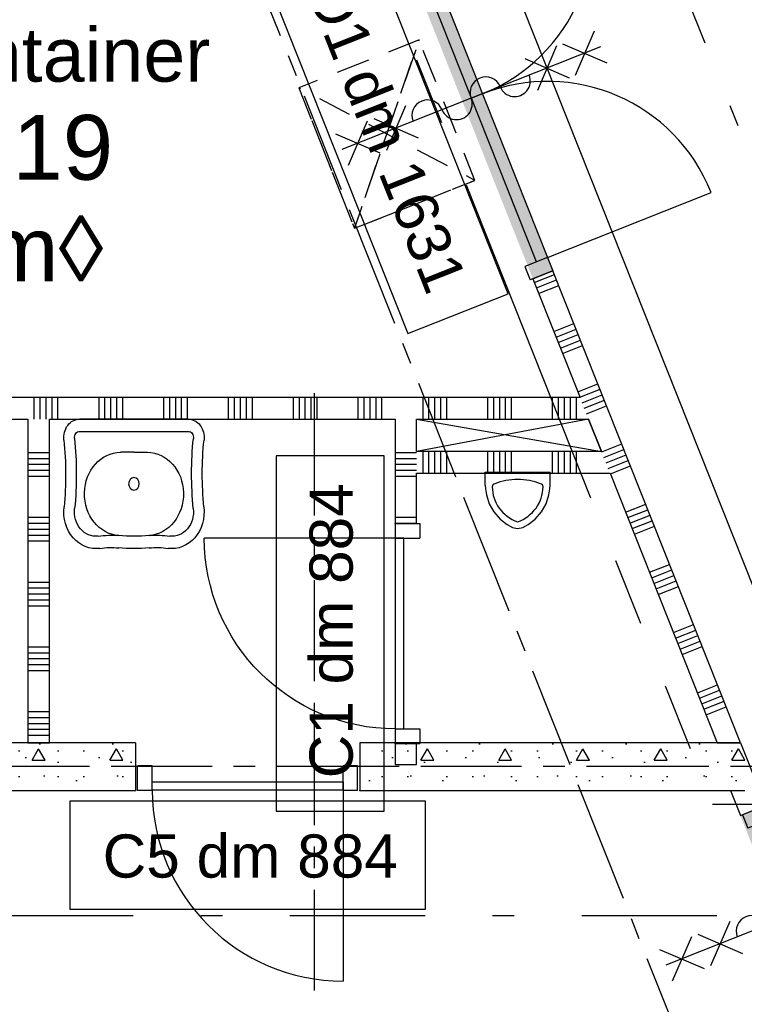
# Model space of a CAD drawing. Extents: x 856 to 5197, y -207 to 263.
# Tile 115 of 225: x 1059.44 to 1062.79, y 8.85 to 13.41. Entities that reach past the tile are written whole.
import ezdxf
from ezdxf.enums import TextEntityAlignment as Align

# ---------------------------------------------------------------- set-up
doc = ezdxf.new("R2010")
doc.units = 0
doc.header["$MEASUREMENT"] = 0
for name, pattern in [('B0302', [1.251, 0.626, -0.3125, 0, -0.3125]), ('B0701', [0.23412, 0.156, -0.07812]), ('B0802', [3.12, 1.56, -0.312, 0.312, -0.312, 0.312, -0.312]), ('B0805', [1.366667, 0.566667, -0.1, 0.033333, -0.1, 0.466667, -0.1])]:
    doc.linetypes.add(name, pattern=pattern)
for name, color, linetype in [('00 WBDBO', 7, 'Continuous'), ('22 Constr Binnenwanden', 7, 'Continuous'), ('22 Niet Constr Binnenwanden', 7, 'Continuous'), ('60 Installatie', 7, 'Continuous'), ('74 Sanitair', 7, 'Continuous'), ('99 Aankleding 2D tek', 7, 'Continuous'), ('A Lijn doorsnede', 7, 'Continuous'), ('A Stramien', 7, 'Continuous'), ('Door Markers', 7, 'Continuous'), ('T Tekst_dim 1_ 100', 7, 'Continuous'), ('Z Gebruiksopp', 7, 'Continuous')]:
    doc.layers.add(name, color=color, linetype=linetype)
doc.styles.add('GENERATED_STYLE_3', font='Arial')
doc.styles.add('GENERATED_STYLE_5', font='Arial')
doc.styles.get("Standard").update_dxf_attribs({"font": 'txt', "bigfont": 'BIGFONT.SHX'})
doc.linetypes.add('135 B60', pattern='A,0,[2,100 BEGANE GROND1.Shx,S=0.012108,R=0,X=0,Y=0.000180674],-1.5,0', length=1.5)
doc.dimstyles.new('GENERATED_STYLE__3', dxfattribs={"dimtxt": 0.18, "dimasz": 0.183575, "dimexe": 0.18, "dimexo": 0.04, "dimgap": 0.09, "dimtad": 1, "dimdec": 0, "dimzin": 0, "dimdsep": 46, "dimtxsty": 'Standard', "dimblk": 'ARROWHEAD_5', "dimblk1": 'ARROWHEAD_5', "dimblk2": 'ARROWHEAD_5', "dimcen": 0.09, "dimclrd": 7, "dimclre": 7, "dimclrt": 7, "dimadec": 1, "dimazin": 0, "dimtfac": 1, "dimtdec": 4, "dimtmove": 0, "dimatfit": 3, "dimfxl": 0, "dimtolj": 1, "dimtzin": 0, "dimarcsym": 0})
doc.dimstyles.new('GENERATED_STYLE__4', dxfattribs={"dimtxt": 0.18, "dimasz": 0.19, "dimexe": 0.18, "dimexo": 0.04, "dimgap": 0.09, "dimtad": 1, "dimtih": 1, "dimtoh": 1, "dimdec": 0, "dimzin": 0, "dimdsep": 46, "dimtxsty": 'Standard', "dimblk": 'ARROWHEAD_9', "dimblk1": 'ARROWHEAD_9', "dimblk2": 'ARROWHEAD_9', "dimcen": 0.09, "dimclrd": 7, "dimclre": 7, "dimclrt": 7, "dimadec": 1, "dimazin": 0, "dimtfac": 1, "dimtdec": 4, "dimtmove": 0, "dimatfit": 3, "dimfxl": 0, "dimtolj": 1, "dimtzin": 0, "dimarcsym": 0})
doc.dimstyles.new('GENERATED_STYLE__5', dxfattribs={"dimtxt": 0.25, "dimasz": 0.19, "dimexe": 0.18, "dimexo": 0, "dimgap": 0.09, "dimtad": 1, "dimdec": 0, "dimlfac": 1000, "dimzin": 0, "dimdsep": 46, "dimtxsty": 'Standard', "dimblk": 'ARROWHEAD_7', "dimblk1": 'ARROWHEAD_7', "dimblk2": 'ARROWHEAD_7', "dimcen": 0.09, "dimclrd": 7, "dimclre": 7, "dimclrt": 7, "dimadec": 1, "dimazin": 0, "dimtfac": 1, "dimtdec": 4, "dimtmove": 0, "dimatfit": 3, "dimfxl": 0, "dimtolj": 1, "dimtzin": 0, "dimarcsym": 0})
doc.dimstyles.new('GENERATED_STYLE__6', dxfattribs={"dimtxt": 0.25, "dimasz": 0.19, "dimexe": 0.18, "dimexo": 0, "dimgap": 0.09, "dimtad": 1, "dimtih": 1, "dimtoh": 1, "dimdec": 0, "dimlfac": 1000, "dimzin": 0, "dimdsep": 46, "dimtxsty": 'Standard', "dimblk": 'ARROWHEAD_7', "dimblk1": 'ARROWHEAD_7', "dimblk2": 'ARROWHEAD_7', "dimcen": 0.09, "dimclrd": 7, "dimclre": 7, "dimclrt": 7, "dimadec": 1, "dimazin": 0, "dimtfac": 1, "dimtdec": 4, "dimtmove": 0, "dimatfit": 3, "dimfxl": 0, "dimtolj": 1, "dimtzin": 0, "dimarcsym": 0})
pattern_1 = [(0, (988.21373, 0), (0, 0.6235383), [0.06, -0.3]), (0, (988.39373, 0.3118), (0, 0.6235383), [0.06, -0.3]), (60, (988.21373, 0), (-0.54, 0.311769), [0.06, -0.3]), (60, (988.57373, 0), (-0.54, 0.311769), [0.06, -0.3]), (120, (988.27373, 0), (0.54, 0.311769), [0.06, -0.3]), (120, (988.63373, 0), (0.54, 0.311769), [0.06, -0.3]), (0, (988.21373, 0.06), (0, 0.12), [0, -0.12, 0, -0.18]), (45, (988.27373, 0.06), (-0.08485282, 0.08485282), [0, -0.09, 0, -0.15])]

# ---------------------------------------------------------------- blocks, each defined once
blk = doc.blocks.new('mag._container_G 9.19_336_3', base_point=(1059.2289, 12.7573))
at = {"linetype": 'Continuous', "lineweight": 0, "flags": 1}
for tag in ['ROOM_PERIM', 'ROOM_WALLS_SURF', 'ROOM_DOORS_SURF', 'ROOM_WINDS_SURF', 'ROOM_BASELEV', 'ROOM_HEIGHT', 'ROOM_NET_AREA', 'ROOM_REDUCED_AREA', 'ROOM_CALC_AREA', 'ROOM_VOLUME']:
    blk.add_attdef(tag, text='', height=2, dxfattribs=at).set_placement((1059.2289, 12.1859), align=Align.BOTTOM_LEFT)
at = {"layer": 'Z Gebruiksopp'}
for tag, height, style, p in [('ROOM_NAME', 0.25, 'GENERATED_STYLE_5', (1058.0096, 13.044)), ('ROOM_NUMBER', 0.3, 'GENERATED_STYLE_3', (1058.6114, 12.5749)), ('ROOM_AREA', 0.3, 'GENERATED_STYLE_3', (1058.6852, 12.1035))]:
    blk.add_attdef(tag, text='', height=height, dxfattribs=dict(at, style=style)).set_placement(p, align=Align.BOTTOM_LEFT)
blk = doc.blocks.new('*X200', base_point=(988.2137, 0))
at = {"layer": '22 Niet Constr Binnenwanden', "linetype": 'Continuous'}
for p, q in [((1061.8189, 12.1895), (1061.9118, 12.2264)), ((1061.829, 12.164), (1061.922, 12.2009)), ((1061.8392, 12.1385), (1061.9321, 12.1754)), ((1061.9094, 11.9616), (1062.0023, 11.9986)), ((1061.9195, 11.9361), (1062.0125, 11.9731)), ((1061.9297, 11.9106), (1062.0226, 11.9476)), ((1061.9398, 11.8852), (1062.0327, 11.9221)), ((1061.9499, 11.8597), (1062.0429, 11.8966)), ((1062.0202, 11.6828), (1062.1131, 11.7197)), ((1062.0303, 11.6573), (1062.1232, 11.6943)), ((1062.0404, 11.6318), (1062.1334, 11.6688)), ((1062.0505, 11.6063), (1062.1435, 11.6433)), ((1062.0607, 11.5808), (1062.1536, 11.6178)), ((1062.1309, 11.404), (1062.2239, 11.4409)), ((1062.141, 11.3785), (1062.234, 11.4154)), ((1062.1512, 11.353), (1062.2441, 11.3899)), ((1062.1613, 11.3275), (1062.2542, 11.3645)), ((1062.1714, 11.302), (1062.2644, 11.339)), ((1062.2417, 11.1252), (1062.3346, 11.1621)), ((1062.2518, 11.0997), (1062.3447, 11.1366)), ((1062.2619, 11.0742), (1062.3549, 11.1111)), ((1062.2721, 11.0487), (1062.365, 11.0856)), ((1062.2822, 11.0232), (1062.3751, 11.0602)), ((1062.3524, 10.8464), (1062.4454, 10.8833)), ((1062.3626, 10.8209), (1062.4555, 10.8578)), ((1062.3727, 10.7954), (1062.4656, 10.8323)), ((1062.3828, 10.7699), (1062.4757, 10.8068)), ((1062.3929, 10.7444), (1062.4859, 10.7813)), ((1062.4632, 10.5676), (1062.5561, 10.6045)), ((1062.4733, 10.5421), (1062.5662, 10.579)), ((1062.4834, 10.5166), (1062.5764, 10.5535)), ((1062.4936, 10.4911), (1062.5865, 10.528)), ((1062.5037, 10.4656), (1062.5966, 10.5025)), ((1062.5739, 10.2888), (1062.6669, 10.3257)), ((1062.5841, 10.2633), (1062.677, 10.3002)), ((1062.5942, 10.2378), (1062.6871, 10.2747)), ((1062.6043, 10.2123), (1062.6973, 10.2492)), ((1062.6144, 10.1868), (1062.7074, 10.2237))]:
    blk.add_line(p, q, dxfattribs=at)
blk = doc.blocks.new('D2a bi h 11', base_point=(988.2137, 0))
at = {"layer": '22 Niet Constr Binnenwanden', "linetype": 'Continuous'}
for p, q in [((987.3982, -0.001), (987.3982, 0.8145)), ((989.0292, -0.001), (989.0292, 0.8145)), ((988.1345, 0.429), (988.293, 0.5874)), ((988.1345, 0.5874), (988.293, 0.429)), ((988.2137, 0.5874), (988.2137, -0.7014)), ((988.1345, 0.2417), (988.293, 0.4002)), ((988.1345, 0.4002), (988.293, 0.2417)), ((987.3312, 0), (987.3312, -0.114)), ((987.3312, 0), (987.3982, 0)), ((987.3312, 0), (987.3312, -0.114)), ((987.3982, 0), (987.3982, -0.114)), ((989.0292, 0), (989.0962, 0)), ((989.0292, 0), (989.0292, -0.114)), ((989.0962, 0), (989.0962, -0.114)), ((989.0962, 0), (989.0962, -0.114)), ((987.3982, -0.001), (989.0292, -0.001)), ((987.3982, -0.055), (987.3982, -0.001)), ((988.2137, -0.001), (988.2137, -0.055)), ((989.0292, -0.001), (989.0292, -0.055)), ((989.0292, -0.055), (987.3982, -0.055)), ((987.3312, -0.114), (987.3982, -0.114)), ((989.0292, -0.114), (989.0962, -0.114)), ((988.1345, -0.3522), (988.293, -0.5107)), ((988.1345, -0.5107), (988.293, -0.3522)), ((988.1345, -0.7014), (988.293, -0.543)), ((988.1345, -0.543), (988.293, -0.7014))]:
    blk.add_line(p, q, dxfattribs=at)
for centre, radius, start, end in [((987.3982, -0.001), 0.8155, 0, 90), ((989.0292, -0.001), 0.8155, 90, 180), ((988.2137, 0.16), 0.0723, 270, 90), ((988.2137, 0.0153), 0.0723, 90, 270), ((988.2137, -0.1293), 0.0723, 270, 90), ((988.2137, -0.274), 0.0723, 90, 270)]:
    blk.add_arc(centre, radius, start, end, dxfattribs=at)
blk = doc.blocks.new('D Marker 11_44', base_point=(988.2137, 0))
at = {"layer": 'Door Markers', "linetype": 'Continuous'}
for p, q in [((987.3089, 0.6318), (987.3089, 0.1318)), ((989.108, 0.6318), (987.3089, 0.6318)), ((989.108, 0.1318), (989.108, 0.6318)), ((987.3089, 0.1318), (989.108, 0.1318))]:
    blk.add_line(p, q, dxfattribs=at)
at = {"layer": 'Door Markers', "linetype": 'Continuous', "insert": (988.9556, 0.4865), "char_height": 0.2, "attachment_point": 7, "rotation": 180, "style": 'GENERATED_STYLE_3'}
blk.add_mtext('{D1 dm 1631}', dxfattribs=at)
blk = doc.blocks.new('WALL_184_3', base_point=(1062.8176, 9.9463))
at = {"layer": '22 Niet Constr Binnenwanden', "linetype": 'Continuous', "lineweight": 0}
blk.add_hatch(color=255, dxfattribs=at).paths.add_polyline_path([(1061.9053, 12.2429), (1061.2537, 13.8832), (1061.1607, 13.8463), (1061.8123, 12.206)], flags=0)
at = {"layer": '22 Niet Constr Binnenwanden', "linetype": 'Continuous'}
for p, q in [((1061.8123, 12.206), (1061.9053, 12.2429)), ((1062.7739, 10.0563), (1061.9053, 12.2429)), ((1061.8123, 12.206), (1062.0307, 11.6563)), ((1062.0704, 11.5563), (1062.13, 11.4063)), ((1062.1697, 11.3063), (1062.6663, 10.0563)), ((1062.6663, 10.0563), (1062.7739, 10.0563))]:
    blk.add_line(p, q, dxfattribs=at)
blk.add_point((1061.9053, 12.2429), dxfattribs=at)
at = {"layer": '22 Niet Constr Binnenwanden', "linetype": 'Continuous', "rotation": 291.6650055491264}
blk.add_blockref('D2a bi h 11', (1061.5795, 13.0631), dxfattribs=at)
at = {"layer": '22 Niet Constr Binnenwanden'}
blk.add_blockref('*X200', (988.2137, 0), dxfattribs=at)
at = {"layer": 'Door Markers', "rotation": 111.6650055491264}
blk.add_blockref('D Marker 11_44', (1061.4865, 13.0261), dxfattribs=at)
blk = doc.blocks.new('*X512', base_point=(988.2137, 0))
at = {"layer": '22 Niet Constr Binnenwanden', "linetype": 'Continuous'}
for p, q in [((1061.2744, 11.4), (1061.1744, 11.4)), ((1061.2744, 11.3726), (1061.1744, 11.3726)), ((1061.2744, 11.3451), (1061.1744, 11.3451)), ((1061.2744, 11.3177), (1061.1744, 11.3177)), ((1061.2744, 11.2903), (1061.1744, 11.2903)), ((1061.2744, 11.1), (1061.1744, 11.1)), ((1061.2744, 11.0726), (1061.1744, 11.0726))]:
    blk.add_line(p, q, dxfattribs=at)
blk = doc.blocks.new('D1a bi h 11_23', base_point=(988.2137, 0))
at = {"layer": '22 Niet Constr Binnenwanden', "linetype": 'Continuous'}
for p, q in [((987.7717, -0.001), (987.7717, 0.883)), ((987.7047, 0), (987.7047, -0.114)), ((987.7047, 0), (987.7717, 0)), ((987.7047, 0), (987.7047, -0.114)), ((987.7717, 0), (987.7717, -0.114)), ((988.6557, 0), (988.7227, 0)), ((988.6557, 0), (988.6557, -0.114)), ((988.7227, 0), (988.7227, -0.114)), ((988.7227, 0), (988.7227, -0.114)), ((987.7717, -0.001), (988.6557, -0.001)), ((987.7717, -0.04), (987.7717, -0.001)), ((988.6557, -0.04), (987.7717, -0.04)), ((988.6557, -0.001), (988.6557, -0.04)), ((987.7047, -0.114), (987.7717, -0.114)), ((988.6557, -0.114), (988.7227, -0.114))]:
    blk.add_line(p, q, dxfattribs=at)
blk.add_arc((987.7717, -0.001), 0.884, 0, 90, dxfattribs=at)
blk = doc.blocks.new('D Marker 11_53', base_point=(988.2137, 0))
at = {"layer": 'Door Markers', "linetype": 'Continuous'}
for p, q in [((987.3905, -0.15), (987.3905, -0.65)), ((989.037, -0.15), (987.3905, -0.15)), ((989.037, -0.65), (989.037, -0.15)), ((987.3905, -0.65), (989.037, -0.65))]:
    blk.add_line(p, q, dxfattribs=at)
at = {"layer": 'Door Markers', "linetype": 'Continuous', "insert": (988.8846, -0.2932), "char_height": 0.2, "attachment_point": 7, "rotation": 180, "style": 'GENERATED_STYLE_3'}
blk.add_mtext('{C1 dm 884}', dxfattribs=at)
blk = doc.blocks.new('WALL_454_3', base_point=(1061.1744, 11.6563))
at = {"layer": '22 Niet Constr Binnenwanden', "linetype": 'Continuous'}
for p, q in [((1061.1744, 11.5563), (1061.1744, 11.0723)), ((1061.2744, 11.4063), (1061.2744, 11.5563)), ((1061.2744, 11.0723), (1061.2744, 11.3063)), ((1061.2744, 11.0723), (1061.1744, 11.0723)), ((1061.2744, 10.0543), (1061.1744, 10.0543)), ((1061.1744, 10.0543), (1061.1744, 9.9563)), ((1061.2744, 9.9563), (1061.2744, 10.0543)), ((1061.1744, 9.9563), (1061.2744, 9.9563))]:
    blk.add_line(p, q, dxfattribs=at)
for p in [(1061.1744, 11.0723), (1061.1744, 10.0543)]:
    blk.add_point(p, dxfattribs=at)
at = {"layer": '22 Niet Constr Binnenwanden'}
blk.add_blockref('*X512', (988.2137, 0), dxfattribs=at)
at = {"layer": '22 Niet Constr Binnenwanden', "linetype": 'Continuous', "xscale": -1, "rotation": 90}
blk.add_blockref('D1a bi h 11_23', (1061.1744, 10.5633), dxfattribs=at)
at = {"layer": 'Door Markers', "linetype": 'Continuous', "rotation": 270}
blk.add_blockref('D Marker 11_53', (1061.2744, 10.5633), dxfattribs=at)
blk = doc.blocks.new('*X520', base_point=(988.2137, 0))
at = {"layer": '22 Niet Constr Binnenwanden', "linetype": 'Continuous'}
for p, q in [((1061.304, 11.3063), (1061.304, 11.4063)), ((1061.3314, 11.3063), (1061.3314, 11.4063)), ((1061.3589, 11.3063), (1061.3589, 11.4063)), ((1061.3863, 11.3063), (1061.3863, 11.4063)), ((1061.4137, 11.3063), (1061.4137, 11.4063)), ((1061.604, 11.3063), (1061.604, 11.4063)), ((1061.6314, 11.3063), (1061.6314, 11.4063)), ((1061.6589, 11.3063), (1061.6589, 11.4063)), ((1061.6863, 11.3063), (1061.6863, 11.4063)), ((1061.7137, 11.3063), (1061.7137, 11.4063)), ((1061.904, 11.3063), (1061.904, 11.4063)), ((1061.9314, 11.3063), (1061.9314, 11.4063)), ((1061.9589, 11.3063), (1061.9589, 11.4063)), ((1061.9863, 11.3063), (1061.9863, 11.4063)), ((1062.0137, 11.3063), (1062.0137, 11.4063))]:
    blk.add_line(p, q, dxfattribs=at)
blk = doc.blocks.new('WALL_451_3', base_point=(1062.2773, 11.3063))
at = {"layer": '22 Niet Constr Binnenwanden', "linetype": 'Continuous'}
for p, q in [((1062.13, 11.4063), (1061.2744, 11.4063)), ((1061.2744, 11.3063), (1062.1697, 11.3063))]:
    blk.add_line(p, q, dxfattribs=at)
at = {"layer": '22 Niet Constr Binnenwanden'}
blk.add_blockref('*X520', (988.2137, 0), dxfattribs=at)
blk = doc.blocks.new('*X522', base_point=(988.2137, 0))
at = {"layer": '22 Niet Constr Binnenwanden', "linetype": 'Continuous'}
for p, q in [((1056.8863, 11.5563), (1056.8863, 11.6563)), ((1056.9137, 11.5563), (1056.9137, 11.6563)), ((1057.104, 11.5563), (1057.104, 11.6563)), ((1057.1314, 11.5563), (1057.1314, 11.6563)), ((1057.1589, 11.5563), (1057.1589, 11.6563)), ((1057.1863, 11.5563), (1057.1863, 11.6563)), ((1057.2137, 11.5563), (1057.2137, 11.6563)), ((1057.404, 11.5563), (1057.404, 11.6563)), ((1057.4314, 11.5563), (1057.4314, 11.6563)), ((1057.4589, 11.5563), (1057.4589, 11.6563)), ((1057.4863, 11.5563), (1057.4863, 11.6563)), ((1057.5137, 11.5563), (1057.5137, 11.6563)), ((1057.704, 11.5563), (1057.704, 11.6563)), ((1057.7314, 11.5563), (1057.7314, 11.6563)), ((1057.7589, 11.5563), (1057.7589, 11.6563)), ((1057.7863, 11.5563), (1057.7863, 11.6563)), ((1057.8137, 11.5563), (1057.8137, 11.6563)), ((1058.004, 11.5563), (1058.004, 11.6563)), ((1058.0314, 11.5563), (1058.0314, 11.6563)), ((1058.0589, 11.5563), (1058.0589, 11.6563)), ((1058.0863, 11.5563), (1058.0863, 11.6563)), ((1058.1137, 11.5563), (1058.1137, 11.6563)), ((1058.304, 11.5563), (1058.304, 11.6563)), ((1058.3314, 11.5563), (1058.3314, 11.6563)), ((1058.3589, 11.5563), (1058.3589, 11.6563)), ((1058.3863, 11.5563), (1058.3863, 11.6563)), ((1058.4137, 11.5563), (1058.4137, 11.6563)), ((1058.604, 11.5563), (1058.604, 11.6563)), ((1058.6314, 11.5563), (1058.6314, 11.6563)), ((1058.6589, 11.5563), (1058.6589, 11.6563)), ((1058.6863, 11.5563), (1058.6863, 11.6563)), ((1058.7137, 11.5563), (1058.7137, 11.6563)), ((1058.904, 11.5563), (1058.904, 11.6563)), ((1058.9314, 11.5563), (1058.9314, 11.6563)), ((1058.9589, 11.5563), (1058.9589, 11.6563)), ((1058.9863, 11.5563), (1058.9863, 11.6563)), ((1059.0137, 11.5563), (1059.0137, 11.6563)), ((1059.204, 11.5563), (1059.204, 11.6563)), ((1059.2314, 11.5563), (1059.2314, 11.6563)), ((1059.2589, 11.5563), (1059.2589, 11.6563)), ((1059.2863, 11.5563), (1059.2863, 11.6563)), ((1059.3137, 11.5563), (1059.3137, 11.6563)), ((1059.504, 11.5563), (1059.504, 11.6563)), ((1059.5314, 11.5563), (1059.5314, 11.6563)), ((1059.5589, 11.5563), (1059.5589, 11.6563)), ((1059.5863, 11.5563), (1059.5863, 11.6563)), ((1059.6137, 11.5563), (1059.6137, 11.6563)), ((1059.804, 11.5563), (1059.804, 11.6563)), ((1059.8314, 11.5563), (1059.8314, 11.6563)), ((1059.8589, 11.5563), (1059.8589, 11.6563)), ((1059.8863, 11.5563), (1059.8863, 11.6563)), ((1059.9137, 11.5563), (1059.9137, 11.6563)), ((1060.104, 11.5563), (1060.104, 11.6563)), ((1060.1314, 11.5563), (1060.1314, 11.6563)), ((1060.1589, 11.5563), (1060.1589, 11.6563)), ((1060.1863, 11.5563), (1060.1863, 11.6563)), ((1060.2137, 11.5563), (1060.2137, 11.6563)), ((1060.404, 11.5563), (1060.404, 11.6563)), ((1060.4314, 11.5563), (1060.4314, 11.6563)), ((1060.4589, 11.5563), (1060.4589, 11.6563)), ((1060.4863, 11.5563), (1060.4863, 11.6563)), ((1060.5137, 11.5563), (1060.5137, 11.6563)), ((1060.704, 11.5563), (1060.704, 11.6563)), ((1060.7314, 11.5563), (1060.7314, 11.6563)), ((1060.7589, 11.5563), (1060.7589, 11.6563)), ((1060.7863, 11.5563), (1060.7863, 11.6563)), ((1060.8137, 11.5563), (1060.8137, 11.6563)), ((1061.004, 11.5563), (1061.004, 11.6563)), ((1061.0314, 11.5563), (1061.0314, 11.6563)), ((1061.0589, 11.5563), (1061.0589, 11.6563)), ((1061.0863, 11.5563), (1061.0863, 11.6563)), ((1061.1137, 11.5563), (1061.1137, 11.6563)), ((1061.304, 11.5563), (1061.304, 11.6563)), ((1061.3314, 11.5563), (1061.3314, 11.6563)), ((1061.3589, 11.5563), (1061.3589, 11.6563)), ((1061.3863, 11.5563), (1061.3863, 11.6563)), ((1061.4137, 11.5563), (1061.4137, 11.6563)), ((1061.604, 11.5563), (1061.604, 11.6563)), ((1061.6314, 11.5563), (1061.6314, 11.6563)), ((1061.6589, 11.5563), (1061.6589, 11.6563)), ((1061.6863, 11.5563), (1061.6863, 11.6563)), ((1061.7137, 11.5563), (1061.7137, 11.6563)), ((1061.904, 11.5563), (1061.904, 11.6563)), ((1061.9314, 11.5563), (1061.9314, 11.6563)), ((1061.9589, 11.5563), (1061.9589, 11.6563)), ((1061.9863, 11.5563), (1061.9863, 11.6563)), ((1062.0137, 11.5563), (1062.0137, 11.6563))]:
    blk.add_line(p, q, dxfattribs=at)
blk = doc.blocks.new('WALL_450_3', base_point=(1062.1383, 11.6563))
at = {"layer": '22 Niet Constr Binnenwanden', "linetype": 'Continuous'}
for p, q in [((1062.0307, 11.6563), (1056.8744, 11.6563)), ((1056.8744, 11.6563), (1056.8744, 11.5563)), ((1056.8744, 11.5563), (1057.7744, 11.5563)), ((1057.8744, 11.5563), (1059.4744, 11.5563)), ((1059.5744, 11.5563), (1061.1744, 11.5563)), ((1061.2744, 11.5563), (1062.0704, 11.5563))]:
    blk.add_line(p, q, dxfattribs=at)
at = {"layer": '22 Niet Constr Binnenwanden'}
blk.add_blockref('*X522', (988.2137, 0), dxfattribs=at)
blk = doc.blocks.new('*X524', base_point=(988.2137, 0))
at = {"layer": '22 Niet Constr Binnenwanden', "linetype": 'Continuous'}
for p, q in [((1059.5414, 11.4), (1059.4744, 11.4)), ((1059.5414, 11.3726), (1059.4744, 11.3726)), ((1059.5744, 11.4), (1059.5414, 11.4)), ((1059.5744, 11.3726), (1059.5414, 11.3726)), ((1059.5414, 11.3451), (1059.4744, 11.3451)), ((1059.5414, 11.3177), (1059.4744, 11.3177)), ((1059.5744, 11.3451), (1059.5414, 11.3451)), ((1059.5744, 11.3177), (1059.5414, 11.3177)), ((1059.5414, 11.2903), (1059.4744, 11.2903)), ((1059.5744, 11.2903), (1059.5414, 11.2903)), ((1059.5414, 11.1), (1059.4744, 11.1)), ((1059.5744, 11.1), (1059.5414, 11.1)), ((1059.5414, 11.0726), (1059.4744, 11.0726)), ((1059.5414, 11.0451), (1059.4744, 11.0451)), ((1059.5744, 11.0726), (1059.5414, 11.0726)), ((1059.5744, 11.0451), (1059.5414, 11.0451)), ((1059.5414, 11.0177), (1059.4744, 11.0177)), ((1059.5744, 11.0177), (1059.5414, 11.0177)), ((1059.5414, 10.9903), (1059.4744, 10.9903)), ((1059.5744, 10.9903), (1059.5414, 10.9903)), ((1059.5414, 10.8), (1059.4744, 10.8)), ((1059.5414, 10.7726), (1059.4744, 10.7726)), ((1059.5744, 10.8), (1059.5414, 10.8)), ((1059.5744, 10.7726), (1059.5414, 10.7726)), ((1059.5414, 10.7451), (1059.4744, 10.7451)), ((1059.5414, 10.7177), (1059.4744, 10.7177)), ((1059.5744, 10.7451), (1059.5414, 10.7451)), ((1059.5744, 10.7177), (1059.5414, 10.7177)), ((1059.5414, 10.6903), (1059.4744, 10.6903)), ((1059.5744, 10.6903), (1059.5414, 10.6903)), ((1059.5414, 10.5), (1059.4744, 10.5)), ((1059.5744, 10.5), (1059.5414, 10.5)), ((1059.5414, 10.4726), (1059.4744, 10.4726)), ((1059.5414, 10.4451), (1059.4744, 10.4451)), ((1059.5744, 10.4726), (1059.5414, 10.4726)), ((1059.5744, 10.4451), (1059.5414, 10.4451)), ((1059.5414, 10.4177), (1059.4744, 10.4177)), ((1059.5744, 10.4177), (1059.5414, 10.4177)), ((1059.5414, 10.3903), (1059.4744, 10.3903)), ((1059.5744, 10.3903), (1059.5414, 10.3903)), ((1059.5414, 10.2), (1059.4744, 10.2)), ((1059.5414, 10.1726), (1059.4744, 10.1726)), ((1059.5744, 10.2), (1059.5414, 10.2)), ((1059.5744, 10.1726), (1059.5414, 10.1726)), ((1059.5414, 10.1451), (1059.4744, 10.1451)), ((1059.5744, 10.1451), (1059.5414, 10.1451)), ((1059.5414, 10.1177), (1059.4744, 10.1177)), ((1059.5414, 10.0903), (1059.4744, 10.0903)), ((1059.5744, 10.1177), (1059.5414, 10.1177)), ((1059.5744, 10.0903), (1059.5414, 10.0903))]:
    blk.add_line(p, q, dxfattribs=at)
blk = doc.blocks.new('WALL_449_3', base_point=(1059.5244, 11.6563))
at = {"layer": '22 Niet Constr Binnenwanden', "linetype": 'Continuous'}
for p, q in [((1059.4744, 11.5563), (1059.4744, 10.0563)), ((1059.5744, 10.0563), (1059.5744, 11.5563)), ((1059.4744, 10.0563), (1059.5744, 10.0563))]:
    blk.add_line(p, q, dxfattribs=at)
at = {"layer": '22 Niet Constr Binnenwanden'}
blk.add_blockref('*X524', (988.2137, 0), dxfattribs=at)
blk = doc.blocks.new('Wasbak 2 11 NL+_2', base_point=(988.2137, 0))
at = {"layer": '74 Sanitair', "linetype": 'Continuous'}
for p, q in [((987.963, 0), (988.4644, 0)), ((988.4644, -0.0571), (987.963, -0.0571)), ((988.2137, -0.1538), (988.1518, -0.1538)), ((988.2137, -0.1538), (988.2757, -0.1538))]:
    blk.add_line(p, q, dxfattribs=at)
for centre, major_axis, start_param, end_param in [((987.963, -0.0857), (0, 0.0857), 0, 1.709882), ((988.4644, -0.0857), (0, 0.0857), 4.573303, 6.283185), ((987.963, -0.0857), (0, 0.0286), 0, 1.720619), ((986.7263, -0.2546), (0, 1.4084), 4.598932, 4.829547), ((988.4644, -0.0857), (0, 0.0286), 4.562566, 6.283185), ((989.7012, -0.2546), (0, 1.4084), 1.453638, 1.684254), ((986.7263, -0.2546), (0, 1.3513), 4.599219, 4.828847), ((989.7012, -0.2546), (0, 1.3513), 1.454339, 1.683966), ((988.1518, -0.3466), (0, 0.1929), 0, 3.090753), ((988.2757, -0.3466), (0, 0.1929), 3.192432, 6.283185), ((988.0373, -0.4286), (0, 0.1714), 1.445837, 3.261667), ((988.3902, -0.4286), (0, 0.1714), 3.021518, 4.837348), ((988.0373, -0.4286), (0, 0.1143), 1.443482, 3.246975), ((988.3902, -0.4286), (0, 0.1143), 3.03621, 4.839703), ((988.1086, -1.1108), (0, 0.5729), 6.213402, 6.406191), ((988.2137, 0.3714), (0, 0.9143), 3.052536, 3.230648), ((988.3188, -1.1108), (0, 0.5729), 6.16018, 6.352969), ((988.1086, -1.1108), (0, 0.5157), 6.206199, 6.40326), ((988.2137, 0.3714), (0, 0.9714), 3.057281, 3.225904), ((988.3188, -1.1108), (0, 0.5157), 6.163111, 6.360172)]:
    blk.add_ellipse(centre, major_axis=major_axis, ratio=0.866667, start_param=start_param, end_param=end_param, dxfattribs=at)
blk.add_ellipse((988.2137, -0.3), major_axis=(0, 0.0286), ratio=0.866667, dxfattribs=at)
blk = doc.blocks.new('*D849', base_point=(988.2137, 0))
at = {"layer": 'T Tekst_dim 1_ 100', "linetype": 'Continuous'}
for points in [[(1065.9034, 16.8626), (1066.0396, 16.7255), (1065.9528, 16.6759)], [(1066.5506, 16.4473), (1066.3603, 16.4143), (1066.3693, 16.5139)]]:
    blk.add_hatch(color=256, dxfattribs=at).paths.add_polyline_path(points, flags=0)
for p, q in [((1065.9034, 16.8626), (1066.0396, 16.7255)), ((1065.9034, 16.8626), (1065.9528, 16.6759)), ((1066.0396, 16.7255), (1065.9528, 16.6759)), ((1066.3603, 16.4143), (1066.3693, 16.5139)), ((1066.5506, 16.4473), (1066.3693, 16.5139)), ((1066.5506, 16.4473), (1066.3603, 16.4143))]:
    blk.add_line(p, q, dxfattribs=at)
blk.add_arc((1066.5166, 17.1062), 0.6598, 217.9239, 256.6952, dxfattribs=at)
at = {"layer": 'T Tekst_dim 1_ 100', "insert": (1065.82, 16.5554), "char_height": 0.18, "attachment_point": 1, "rotation": 327.3096, "style": 'GENERATED_STYLE_3'}
blk.add_mtext('{71,3°}', dxfattribs=at)
blk = doc.blocks.new('ARROWHEAD_5')
at = {"color": 0, "linetype": 'Continuous', "lineweight": 0}
blk.add_line((0, 0), (-1, 0), dxfattribs=at)
blk.add_solid([(-1, 0.2679), (0, 0), (-1, -0.2679), (-1, 0.2679)], dxfattribs=at)
blk = doc.blocks.new('*D850', base_point=(988.2137, 0))
at = {"layer": 'T Tekst_dim 1_ 100', "linetype": 'Continuous'}
for p, q in [((1079.2492, 23.4934), (1079.1597, 23.384)), ((1079.2492, 23.4934), (1079.3587, 23.4039)), ((1079.3587, 23.4039), (1079.1597, 23.384)), ((1079.3832, 22.441), (1079.57, 22.5124)), ((1079.5123, 22.3833), (1079.57, 22.5124)), ((1079.5123, 22.3833), (1079.3832, 22.441))]:
    blk.add_line(p, q, dxfattribs=at)
blk.add_arc((1083.1706, 23.8365), 3.9363, 186.4556, 200.2094, dxfattribs=at)
at = {"layer": 'T Tekst_dim 1_ 100', "insert": (1078.586, 22.9773), "char_height": 0.18, "attachment_point": 1, "style": 'GENERATED_STYLE_3'}
blk.add_mtext('{16,7°}', dxfattribs=at)
blk = doc.blocks.new('ARROWHEAD_9')
at = {"color": 0, "linetype": 'Continuous', "lineweight": 0}
blk.add_line((0, 0), (-1, 0), dxfattribs=at)
at = {"color": 0, "linetype": 'Continuous', "lineweight": 0, "flags": 128}
blk.add_lwpolyline([(-0.525, 0.525), (0, 0), (-0.525, -0.525)], close=True, dxfattribs=at)
blk = doc.blocks.new('*D852', base_point=(988.2137, 0))
at = {"layer": 'T Tekst_dim 1_ 100', "linetype": 'Continuous'}
for p, q in [((1066.5597, 18.0997), (1066.4483, 18.1869)), ((1066.4726, 17.9883), (1066.4483, 18.1869)), ((1066.5597, 18.0997), (1066.4726, 17.9883)), ((1065.7979, 17.1722), (1065.9884, 17.233)), ((1065.9236, 17.1074), (1065.9884, 17.233)), ((1065.9236, 17.1074), (1065.7979, 17.1722))]:
    blk.add_line(p, q, dxfattribs=at)
blk.add_arc((1066.5979, 17.3752), 0.7255, 100.917, 193.7615, dxfattribs=at)
at = {"layer": 'T Tekst_dim 1_ 100', "insert": (1065.1191, 17.9539), "char_height": 0.18, "attachment_point": 1, "style": 'GENERATED_STYLE_3'}
blk.add_mtext('{108,7°}', dxfattribs=at)
blk = doc.blocks.new('CUTPLANE_2_3', base_point=(1007.4983, 9.2575))
at = {"layer": 'A Lijn doorsnede', "linetype": 'B0302'}
blk.add_line((1007.9983, 9.2575), (1096.3446, 9.2575), dxfattribs=at)
blk = doc.blocks.new('CUTPLANE_4_3', base_point=(1071.2734, -8.512))
at = {"layer": 'A Lijn doorsnede', "linetype": 'B0302'}
blk.add_line((1071.0888, -8.0474), (1055.9623, 30.0318), dxfattribs=at)
blk = doc.blocks.new('D1a bi h 11_32', base_point=(988.2137, 0))
at = {"layer": '22 Constr Binnenwanden', "linetype": 'Continuous'}
for p, q in [((987.7717, -0.001), (987.7717, 0.883)), ((987.7047, 0), (987.7047, -0.114)), ((987.7047, 0), (987.7717, 0)), ((987.7047, 0), (987.7047, -0.114)), ((987.7717, 0), (987.7717, -0.114)), ((988.6557, 0), (988.7227, 0)), ((988.6557, 0), (988.6557, -0.114)), ((988.7227, 0), (988.7227, -0.114)), ((988.7227, 0), (988.7227, -0.114)), ((987.7717, -0.001), (988.6557, -0.001)), ((987.7717, -0.04), (987.7717, -0.001)), ((988.6557, -0.04), (987.7717, -0.04)), ((988.6557, -0.001), (988.6557, -0.04)), ((987.7047, -0.114), (987.7717, -0.114)), ((988.6557, -0.114), (988.7227, -0.114))]:
    blk.add_line(p, q, dxfattribs=at)
blk.add_arc((987.7717, -0.001), 0.884, 0, 90, dxfattribs=at)
blk = doc.blocks.new('D Marker 11_54', base_point=(988.2137, 0))
at = {"layer": 'Door Markers', "linetype": 'Continuous'}
for p, q in [((989.037, 0.55), (987.3905, 0.55)), ((987.3905, 0.55), (987.3905, 0.05)), ((989.037, 0.05), (989.037, 0.55)), ((987.3905, 0.05), (989.037, 0.05))]:
    blk.add_line(p, q, dxfattribs=at)
at = {"layer": 'Door Markers', "linetype": 'Continuous', "insert": (988.8846, 0.4068), "char_height": 0.2, "attachment_point": 7, "rotation": 180, "style": 'GENERATED_STYLE_3'}
blk.add_mtext('{C5 dm 884}', dxfattribs=at)
blk = doc.blocks.new('Dorpel en latei binnen 11_5', base_point=(988.2137, 0))
at = {"layer": '22 Constr Binnenwanden', "linetype": 'Continuous'}
for p in [(987.6947, 0), (988.7327, 0)]:
    blk.add_point(p, dxfattribs=at)
blk = doc.blocks.new('WALL_456_3', base_point=(1062.8176, 9.9463))
at = {"layer": '22 Constr Binnenwanden', "linetype": 'Continuous'}
h = blk.add_hatch(dxfattribs=at)
h.set_pattern_fill('11_Constructie_beton_0003', color=256, style=0, pattern_type=2)
h.set_pattern_definition(pattern_1)
h.paths.add_polyline_path([(1059.0768, 9.8363), (1059.9728, 9.8363), (1059.9728, 10.0563), (1059.0768, 10.0563)], flags=0)
h = blk.add_hatch(dxfattribs=at)
h.set_pattern_fill('11_Constructie_beton_0003', color=256, style=0, pattern_type=2)
h.set_pattern_definition(pattern_1)
h.paths.add_polyline_path([(1061.0108, 10.0563), (1061.0108, 9.8363), (1062.7268, 9.8363), (1062.7739, 10.0563)], flags=0)
for p, q in [((1059.9728, 10.0563), (1059.0768, 10.0563)), ((1059.9728, 10.0563), (1059.9728, 9.8363)), ((1061.0108, 10.0563), (1061.0108, 9.8363)), ((1062.7739, 10.0563), (1061.0108, 10.0563)), ((1059.0768, 9.8363), (1059.9728, 9.8363)), ((1061.0108, 9.8363), (1062.7268, 9.8363))]:
    blk.add_line(p, q, dxfattribs=at)
at = {"layer": '22 Constr Binnenwanden', "linetype": 'Continuous', "rotation": 180}
for name in ['D1a bi h 11_32', 'Dorpel en latei binnen 11_5']:
    blk.add_blockref(name, (1060.4918, 9.8363), dxfattribs=at)
at = {"layer": 'Door Markers', "linetype": 'Continuous', "rotation": 180}
blk.add_blockref('D Marker 11_54', (1060.4918, 9.8363), dxfattribs=at)
blk = doc.blocks.new('D1c 1 zij bi h 11_3', base_point=(988.2137, 0))
at = {"layer": '22 Niet Constr Binnenwanden', "linetype": 'Continuous'}
for p, q in [((987.5672, 0), (987.5672, 0.9)), ((987.938, 0.429), (988.0965, 0.5874)), ((987.938, 0.5874), (988.0965, 0.429)), ((988.0172, 0.5874), (988.0172, -0.7014)), ((987.938, 0.2417), (988.0965, 0.4002)), ((987.938, 0.4002), (988.0965, 0.2417)), ((987.5002, 0), (987.5002, -0.114)), ((987.5002, 0), (987.5672, 0)), ((987.5002, 0), (987.5002, -0.114)), ((987.5672, 0), (987.5672, -0.114)), ((987.5672, 0), (988.4672, 0)), ((987.5672, -0.04), (987.5672, 0)), ((988.5342, 0), (988.4672, 0)), ((988.4672, 0), (988.4672, -0.114)), ((988.4672, 0), (988.4672, -0.04)), ((988.8602, 0), (988.5342, 0)), ((988.5342, 0), (988.5342, -0.114)), ((988.8602, 0), (988.9272, 0)), ((988.8602, 0), (988.8602, -0.114)), ((988.9272, 0), (988.9272, -0.114)), ((988.9272, 0), (988.9272, -0.114)), ((988.4672, -0.04), (987.5672, -0.04)), ((988.5342, -0.054), (988.8602, -0.054)), ((987.5002, -0.114), (987.5672, -0.114)), ((988.5342, -0.114), (988.4672, -0.114)), ((988.8602, -0.114), (988.5342, -0.114)), ((988.8602, -0.114), (988.9272, -0.114)), ((987.938, -0.3522), (988.0965, -0.5107)), ((987.938, -0.5107), (988.0965, -0.3522)), ((987.938, -0.7014), (988.0965, -0.543)), ((987.938, -0.543), (988.0965, -0.7014))]:
    blk.add_line(p, q, dxfattribs=at)
for centre, radius, start, end in [((987.5672, 0), 0.9, 0, 90), ((988.0172, 0.16), 0.0723, 270, 90), ((988.0172, 0.0153), 0.0723, 90, 270), ((988.0172, -0.1293), 0.0723, 270, 90), ((988.0172, -0.274), 0.0723, 90, 270)]:
    blk.add_arc(centre, radius, start, end, dxfattribs=at)
blk = doc.blocks.new('WALL_600_3', base_point=(1065.8129, 2.4059))
at = {"layer": '22 Niet Constr Binnenwanden', "linetype": 'Continuous'}
h = blk.add_hatch(dxfattribs=at)
h.set_pattern_fill('11_Constructie_beton_0003', color=256, style=0, pattern_type=2)
h.set_pattern_definition(pattern_1)
h.paths.add_polyline_path([(1062.7739, 10.0563), (1062.7501, 9.9454), (1062.7935, 9.8363), (1062.8613, 9.8363)], flags=0)
h = blk.add_hatch(dxfattribs=at)
h.set_pattern_fill('11_Constructie_beton_0003', color=256, style=0, pattern_type=2)
h.set_pattern_definition(pattern_1)
h.paths.add_polyline_path([(1062.7935, 9.8363), (1062.7501, 9.9454), (1062.7268, 9.8363)], flags=0)
at = {"layer": '22 Niet Constr Binnenwanden', "linetype": 'Continuous', "lineweight": 0}
blk.add_hatch(color=255, dxfattribs=at).paths.add_polyline_path([(1063.4161, 8.4395), (1062.8893, 9.7657), (1062.7731, 9.7196), (1063.3, 8.3934)], flags=0)
at = {"layer": '22 Niet Constr Binnenwanden', "linetype": 'Continuous'}
for p, q in [((1062.7739, 10.0563), (1062.8613, 9.8363)), ((1062.7268, 9.8363), (1062.7935, 9.8363)), ((1062.7268, 9.8363), (1062.7731, 9.7196)), ((1062.7731, 9.7196), (1062.8893, 9.7657))]:
    blk.add_line(p, q, dxfattribs=at)
at = {"layer": '22 Niet Constr Binnenwanden', "linetype": 'Continuous', "rotation": 291.665005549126}
blk.add_blockref('D1c 1 zij bi h 11_3', (1063.1527, 9.1026), dxfattribs=at)
blk = doc.blocks.new('Urinoir 04 11 NL+', base_point=(988.2137, 0))
at = {"layer": '74 Sanitair', "linetype": 'Continuous'}
for p, q in [((988.0637, 0), (988.3637, 0)), ((988.0637, -0.0593), (988.0637, 0)), ((988.3637, -0.0593), (988.3637, 0)), ((988.0637, -0.0593), (988.0646, -0.0766)), ((988.0646, -0.0766), (988.0689, -0.1054)), ((988.3586, -0.1054), (988.3628, -0.0766)), ((988.3628, -0.0766), (988.3637, -0.0593)), ((988.0689, -0.1054), (988.0824, -0.1458)), ((988.3451, -0.1458), (988.3586, -0.1054)), ((988.0824, -0.1458), (988.1041, -0.1835)), ((988.3234, -0.1835), (988.3451, -0.1458)), ((988.1041, -0.1835), (988.1334, -0.2169)), ((988.1334, -0.2169), (988.1651, -0.242)), ((988.2623, -0.242), (988.2941, -0.2169)), ((988.2941, -0.2169), (988.3234, -0.1835)), ((988.1651, -0.242), (988.19, -0.2556)), ((988.19, -0.2556), (988.2137, -0.26)), ((988.2137, -0.26), (988.2375, -0.2556)), ((988.2375, -0.2556), (988.2623, -0.242))]:
    blk.add_line(p, q, dxfattribs=at)
for centre, major_axis, start_param, end_param in [((988.2137, -0.2915), (0.276, 0), 1.570796, 1.965587), ((988.2137, -0.2915), (0.276, 0), 1.176005, 1.570796), ((988.1123, -0.0679), (0.016, 0), 1.870835, 3.141593), ((988.2834, -0.0679), (0.1871, 0), 3.141593, 4.3307), ((988.144, -0.0679), (0.1871, 0), 5.094078, 6.283185), ((988.3152, -0.0679), (0.016, 0), 0, 1.270757)]:
    blk.add_ellipse(centre, major_axis=major_axis, ratio=0.933333, start_param=start_param, end_param=end_param, dxfattribs=at)
blk = doc.blocks.new('*D1046', base_point=(988.2137, 0))
at = {"layer": 'A Stramien', "linetype": 'Continuous'}
for p, q in [((1053.854, 30.4216), (1053.7155, 30.7701)), ((1047.1398, 27.9562), (1053.8312, 30.6143)), ((1040.4484, 25.2981), (1047.1398, 27.9562))]:
    blk.add_line(p, q, dxfattribs=at)
at = {"layer": 'A Stramien', "insert": (1049.9445, 29.3932), "char_height": 0.25, "attachment_point": 1, "rotation": 21.665}
blk.add_mtext('{7.200}', dxfattribs=at)
blk = doc.blocks.new('ARROWHEAD_7')
at = {"color": 0, "linetype": 'Continuous', "lineweight": 0}
for p, q in [((0, -0.25), (0, 0.25)), ((0, 0), (-1, 0)), ((-0.25, 0), (0.25, 0))]:
    blk.add_line(p, q, dxfattribs=at)
blk.add_circle((0, 0), 0.25, dxfattribs=at)
blk = doc.blocks.new('*D1047', base_point=(988.2137, 0))
at = {"layer": 'A Stramien', "linetype": 'Continuous'}
for p, q in [((1053.8312, 30.6143), (1057.1769, 31.9434)), ((1047.1398, 27.9562), (1053.8312, 30.6143))]:
    blk.add_line(p, q, dxfattribs=at)
blk.add_circle((1053.7847, 30.5959), 0.05, dxfattribs=at)
at = {"layer": 'A Stramien', "insert": (1054.9631, 31.3867), "char_height": 0.25, "attachment_point": 1, "rotation": 21.665}
blk.add_mtext('{3.600}', dxfattribs=at)
blk = doc.blocks.new('*D1048', base_point=(988.2137, 0))
at = {"layer": 'A Stramien', "linetype": 'Continuous'}
for p, q in [((1063.891, 34.4087), (1063.7526, 34.7573)), ((1063.7753, 34.5645), (1063.9147, 34.6199)), ((1057.1769, 31.9434), (1063.7753, 34.5645)), ((1057.1996, 31.7507), (1057.0612, 32.0992)), ((1053.8312, 30.6143), (1057.1769, 31.9434))]:
    blk.add_line(p, q, dxfattribs=at)
for centre in [(1063.8218, 34.583), (1057.1304, 31.9249)]:
    blk.add_circle(centre, 0.05, dxfattribs=at)
at = {"layer": 'A Stramien', "insert": (1059.9816, 33.3803), "char_height": 0.25, "attachment_point": 1, "rotation": 21.665}
blk.add_mtext('{7.200}', dxfattribs=at)
blk = doc.blocks.new('*D1063', base_point=(988.2137, 0))
at = {"layer": 'A Stramien', "linetype": 'Continuous'}
for p, q in [((1053.6001, -2.1885), (1053.6001, -1.8135)), ((1060.8001, -2.1885), (1060.8001, -1.8135)), ((1046.4501, -2.001), (1053.6501, -2.001)), ((1053.6501, -2.001), (1060.8501, -2.001))]:
    blk.add_line(p, q, dxfattribs=at)
for centre in [(1053.6001, -2.001), (1060.8001, -2.001)]:
    blk.add_circle(centre, 0.05, dxfattribs=at)
at = {"layer": 'A Stramien', "insert": (1056.7871, -1.701), "char_height": 0.25, "attachment_point": 1}
blk.add_mtext('{7.200}', dxfattribs=at)
blk = doc.blocks.new('*D1064', base_point=(988.2137, 0))
at = {"layer": 'A Stramien', "linetype": 'Continuous'}
for p, q in [((1060.8001, -2.1885), (1060.8001, -1.8135)), ((1068.0001, -2.1885), (1068.0001, -1.8135)), ((1053.6501, -2.001), (1060.8501, -2.001)), ((1060.8501, -2.001), (1067.9501, -2.001)), ((1067.9501, -2.001), (1068.1001, -2.001))]:
    blk.add_line(p, q, dxfattribs=at)
for centre in [(1060.8001, -2.001), (1068.0001, -2.001)]:
    blk.add_circle(centre, 0.05, dxfattribs=at)
at = {"layer": 'A Stramien', "insert": (1063.9871, -1.701), "char_height": 0.25, "attachment_point": 1}
blk.add_mtext('{7.200}', dxfattribs=at)

msp = doc.modelspace()

# ---------------------------------------------------------------- linework, layer by layer
at = {"layer": '00 WBDBO', "linetype": '135 B60', "flags": 128}
msp.add_lwpolyline([(1067.6967, 1.6105), (1067.6966, 2.1512), (1064.5073, 10.1795), (1066.7713, 10.1795), (1066.4114, 16.9414), (1061.2063, 14.8738), (1066.1033, 2.5464), (1066.1037, 1.2382)], dxfattribs=at)
at = {"layer": '60 Installatie', "linetype": 'B0701', "flags": 128}
msp.add_lwpolyline([(1060.7283, 13.0909), (1060.9867, 12.4403), (1061.5443, 12.6618), (1061.2859, 13.3124), (1060.9867, 12.4403), (1061.1363, 12.8764), (1061.2859, 13.3124), (1060.7283, 13.0909), (1060.9867, 12.4403), (1061.5443, 12.6618)], close=True, dxfattribs=at)
at = {"layer": '99 Aankleding 2D tek', "linetype": 'B0802', "flags": 128}
msp.add_lwpolyline([(1062.6434, 9.7721), (1067.207, 9.7721), (1066.7925, 17.6152), (1060.5179, 15.1227)], close=True, dxfattribs=at)
at = {"layer": '99 Aankleding 2D tek', "linetype": 'Continuous', "flags": 128}
msp.add_lwpolyline([(1062.0704, 11.5563), (1061.2744, 11.4063), (1061.2744, 11.5563), (1062.13, 11.4063)], close=True, dxfattribs=at)
at = {"layer": 'A Stramien', "linetype": 'B0805', "flags": 128}
for points in [[(1053.5541, 31.1765), (1067.0373, -2.7656)], [(1060.8001, 11.676), (1060.8001, -2.7637)], [(1098.4604, 9.9463), (1007.0252, 9.9463)]]:
    msp.add_lwpolyline(points, dxfattribs=at)

# ---------------------------------------------------------------- block references
at = {"layer": '22 Constr Binnenwanden'}
msp.add_blockref('WALL_456_3', (1062.8176, 9.9463), dxfattribs=at)
at = {"layer": '22 Niet Constr Binnenwanden'}
for name, p in [('WALL_184_3', (1062.8176, 9.9463)), ('WALL_450_3', (1062.1383, 11.6563)), ('WALL_449_3', (1059.5244, 11.6563)), ('WALL_454_3', (1061.1744, 11.6563)), ('WALL_451_3', (1062.2773, 11.3063)), ('WALL_600_3', (1065.8129, 2.4059))]:
    msp.add_blockref(name, p, dxfattribs=at)
at = {"layer": '74 Sanitair', "linetype": 'Continuous', "xscale": -1}
msp.add_blockref('Wasbak 2 11 NL+_2', (1059.9657, 11.5563), dxfattribs=at)
at = {"layer": '74 Sanitair', "linetype": 'Continuous'}
msp.add_blockref('Urinoir 04 11 NL+', (1061.7419, 11.31), dxfattribs=at)
at = {"layer": 'A Lijn doorsnede'}
for name, p in [('CUTPLANE_4_3', (1071.2734, -8.512)), ('CUTPLANE_2_3', (1007.4983, 9.2575))]:
    msp.add_blockref(name, p, dxfattribs=at)
at = {"layer": 'Z Gebruiksopp', "linetype": 'Continuous'}
ref = msp.add_blockref('mag._container_G 9.19_336_3', (1059.2289, 12.7573), dxfattribs=at)
ref.add_attrib('ROOM_NAME', 'mag./container', dxfattribs={"color": 7, "linetype": 'Continuous', "height": 0.25, "style": 'GENERATED_STYLE_5'}).set_placement((1058.0096, 13.044), align=Align.BOTTOM_LEFT)
ref.add_attrib('ROOM_NUMBER', 'G 9.19', dxfattribs={"color": 7, "linetype": 'Continuous', "height": 0.3, "style": 'GENERATED_STYLE_3'}).set_placement((1058.6114, 12.5749), align=Align.BOTTOM_LEFT)
ref.add_attrib('ROOM_AREA', '11 m◊', dxfattribs={"color": 7, "linetype": 'Continuous', "height": 0.3, "style": 'GENERATED_STYLE_3'}).set_placement((1058.6852, 12.1035), align=Align.BOTTOM_LEFT)

# ---------------------------------------------------------------- dimensions: what is measured, and where the dimension line sits
at = {"layer": 'A Stramien', "linetype": 'Continuous'}
for p1, p2, picture, middle in [((1070.9109, -2.7656), (1078.6582, -2.7656), '*D1048', (1060.4685, 33.4392)), ((1067.0373, -2.7656), (1070.9109, -2.7656), '*D1047', (1055.45, 31.4457)), ((1059.29, -2.7656), (1067.0373, -2.7656), '*D1046', (1050.4315, 29.4521))]:
    dim = msp.add_linear_dim(base=(1020.3278, 17.3054), p1=p1, p2=p2, angle=21.665, dimstyle='GENERATED_STYLE__5', dxfattribs=at)
    dim.commit()
    dim.dimension.update_dxf_attribs({"geometry": picture, "text_midpoint": middle})
for p1, p2, picture, middle in [((1053.6001, 11.676), (1060.8001, 11.676), '*D1063', (1057.2614, -1.826)), ((1060.8001, 11.676), (1068.0001, 11.676), '*D1064', (1064.4614, -1.826))]:
    dim = msp.add_linear_dim(base=(1012.9421, -2.001), p1=p1, p2=p2, dimstyle='GENERATED_STYLE__6', dxfattribs=at)
    dim.commit()
    dim.dimension.update_dxf_attribs({"geometry": picture, "text_midpoint": middle})
at = {"layer": 'T Tekst_dim 1_ 100', "linetype": 'Continuous'}
for base, center, p1, p2, picture, middle in [((1079.3404, 22.9288), (1083.1706, 23.8365), (1072.8938, 22.9374), (1014.9929, -3.2464), '*D850', (1078.9037, 22.8873)), ((1065.9871, 17.7667), (1066.5979, 17.3752), (1055.5682, 12.9938), (1066.4214, 20.7281), '*D852', (1065.5126, 17.8639))]:
    dim = msp.add_angular_dim_3p(base=base, center=center, p1=p1, p2=p2, dimstyle='GENERATED_STYLE__4', dxfattribs=at)
    dim.commit()
    dim.dimension.update_dxf_attribs({"geometry": picture, "text_midpoint": middle, "dimtype": 165})
dim = msp.add_angular_dim_3p(base=(1066.1603, 16.5509), center=(1066.5166, 17.1062), p1=(1066.8802, 10.06), p2=(1055.6494, 12.7893), dimstyle='GENERATED_STYLE__3', dxfattribs=at)
dim.commit()
dim.dimension.update_dxf_attribs({"geometry": '*D849', "text_midpoint": (1066.0387, 16.3081), "dimtype": 165, "text_rotation": 327.3096})

doc.saveas('drawing.dxf')
